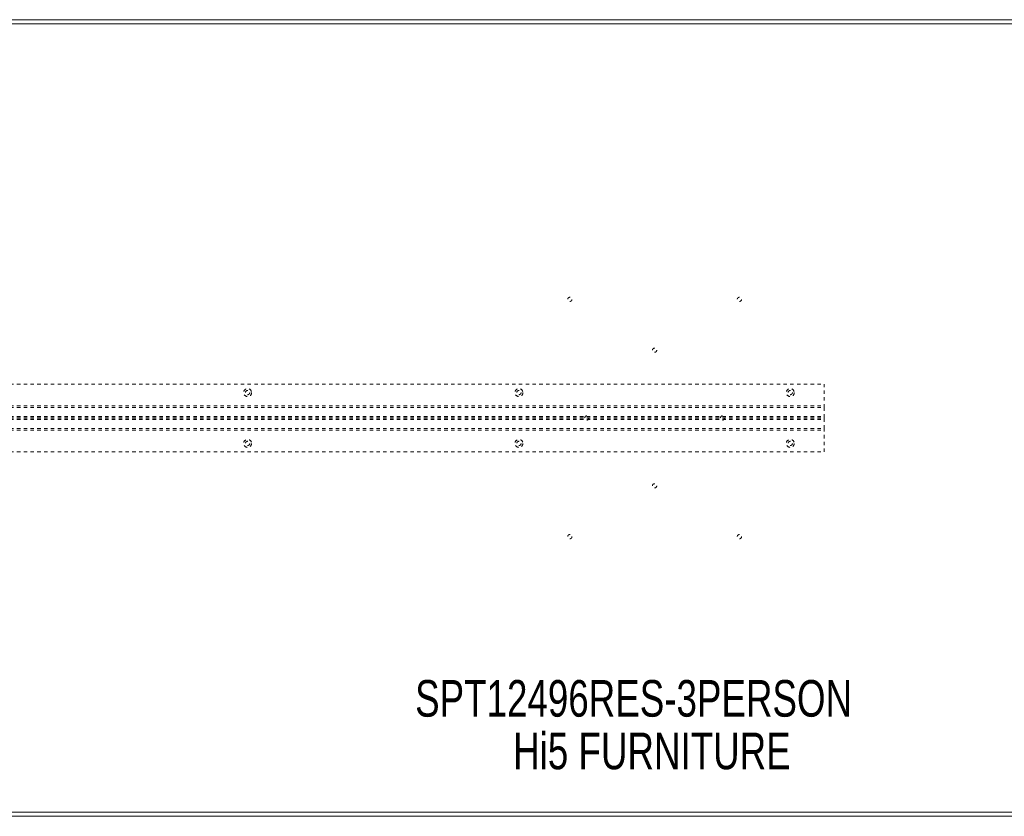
# Model space of a CAD drawing. Header units: inches. Extents: x 15.4 to 110.9, y 43.2 to 66.7.
# Tile 4 of 8: x 44.5 to 73.5, y 43.2 to 66.7. Entities that reach past the tile are written whole.
import ezdxf

# ---------------------------------------------------------------- set-up
doc = ezdxf.new("R2010")
doc.units = ezdxf.units.IN
doc.header["$MEASUREMENT"] = 0
doc.linetypes.add('SLD-Dashed', pattern=[0.075, 0.05, -0.025])
doc.linetypes.add('SLD-Solid', pattern=[0])
doc.layers.add('HI5-SYMBOLTEXT', color=5, linetype='SLD-Solid')
doc.styles.add('SLDTEXTSTYLE0', font='TXT', dxfattribs={"width": 0.75})

# ---------------------------------------------------------------- blocks, each defined once
blk = doc.blocks.new('SW_NOTE_0')
at = {"layer": 'HI5-SYMBOLTEXT', "color": 0, "char_height": 1.08, "attachment_point": 1, "style": 'SLDTEXTSTYLE0'}
for s, insert in [('SPT12496RES-3PERSON', (0, 1.392)), ('Hi5 FURNITURE', (2.89, -0.16))]:
    blk.add_mtext(s, dxfattribs=dict(at, insert=insert))

msp = doc.modelspace()

# ---------------------------------------------------------------- linework, layer by layer
at = {"color": 7, "linetype": 'SLD-Solid', "lineweight": 15}
for p, q in [((15.436, 66.65), (110.936, 66.65)), ((110.818, 66.532), (15.554, 66.532)), ((15.554, 66.532), (110.818, 66.532)), ((15.554, 43.268), (110.818, 43.268)), ((110.818, 43.268), (15.554, 43.268)), ((110.936, 43.15), (15.436, 43.15))]:
    msp.add_line(p, q, dxfattribs=at)
at = {"color": 7, "linetype": 'SLD-Dashed', "lineweight": 0}
for p, q in [((26.186, 55.9), (68.186, 55.9)), ((68.186, 55.213), (68.186, 55.9)), ((26.186, 55.264), (68.186, 55.264)), ((26.186, 55.213), (68.186, 55.213)), ((68.186, 54.909), (68.186, 55.213)), ((26.186, 54.946), (68.186, 54.946)), ((26.186, 54.909), (68.186, 54.909)), ((26.186, 54.891), (68.186, 54.891)), ((68.186, 54.891), (68.186, 54.909)), ((68.186, 54.588), (68.186, 54.891)), ((26.186, 54.855), (68.186, 54.855)), ((26.186, 54.588), (68.186, 54.588)), ((68.186, 53.9), (68.186, 54.588)), ((26.186, 54.537), (68.186, 54.537)), ((26.186, 53.9), (68.186, 53.9))]:
    msp.add_line(p, q, dxfattribs=at)
for centre, radius in [((60.686, 58.4), 0.0625), ((65.686, 58.4), 0.0625), ((63.186, 56.9), 0.0625), ((51.186, 55.65), 0.117), ((59.186, 55.65), 0.117), ((67.186, 55.65), 0.117), ((51.186, 55.65), 0.0625), ((59.186, 55.65), 0.0625), ((67.186, 55.65), 0.0625), ((61.186, 54.9), 0.0625), ((65.186, 54.9), 0.0625), ((51.186, 54.15), 0.117), ((51.186, 54.15), 0.0625), ((59.186, 54.15), 0.117), ((59.186, 54.15), 0.0625), ((67.186, 54.15), 0.117), ((67.186, 54.15), 0.0625), ((63.186, 52.9), 0.0625), ((60.686, 51.4), 0.0625), ((65.686, 51.4), 0.0625)]:
    msp.add_circle(centre, radius, dxfattribs=at)

# ---------------------------------------------------------------- block references
at = {"layer": 'HI5-SYMBOLTEXT', "color": 5}
msp.add_blockref('SW_NOTE_0', (56.125, 45.778), dxfattribs=at)

doc.saveas('drawing.dxf')
